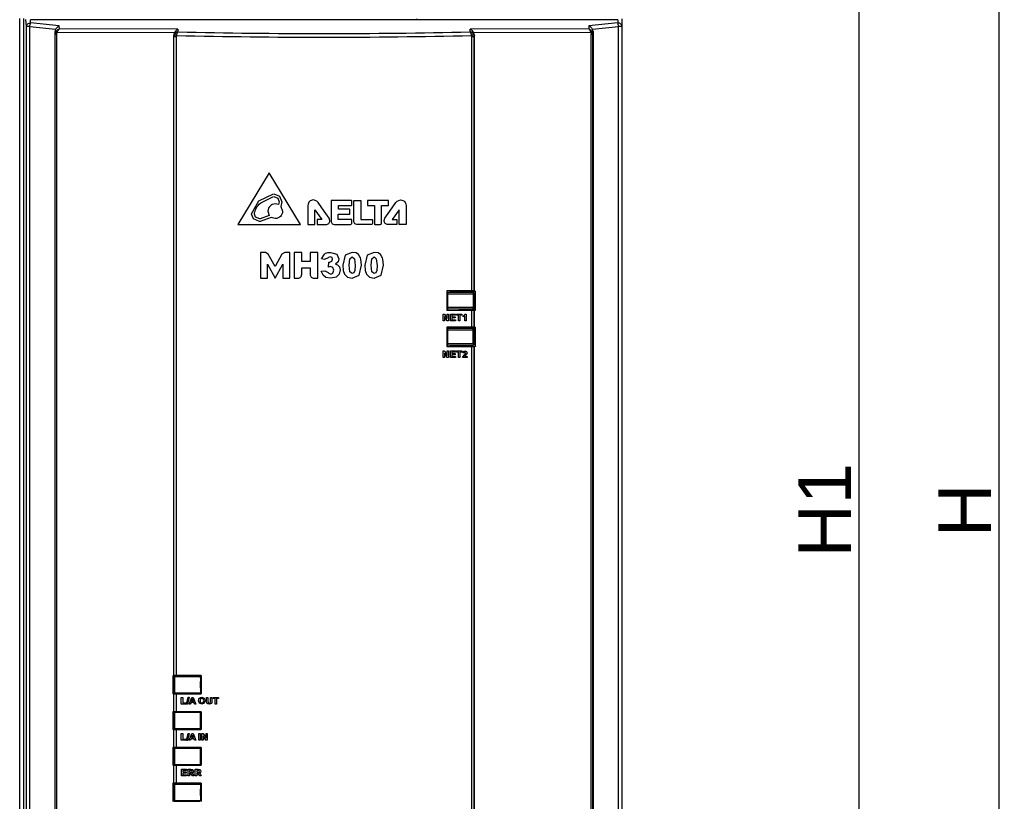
# Model space of a CAD drawing. Header units: millimetres. Extents: x 66 to 1727, y -68 to 939.
# Tile 45 of 72: x 302 to 489, y 513 to 661. Entities that reach past the tile are written whole.
import ezdxf

# ---------------------------------------------------------------- set-up
doc = ezdxf.new("R2010")
doc.units = ezdxf.units.MM
doc.header["$LTSCALE"] = 65.395
doc.header["$PDMODE"] = 3
doc.header["$PDSIZE"] = 0.3
doc.layers.get('0').update_dxf_attribs({"linetype": 'CONTINUOUS'})
doc.layers.get('Defpoints').update_dxf_attribs({"linetype": 'CONTINUOUS'})
for name, color, linetype in [('03_ALL_AXES', 7, 'CONTINUOUS'), ('05_ALL_CURVES', 7, 'CONTINUOUS'), ('07_ALL_FEATURES', 7, 'CONTINUOUS'), ('7_ALL_FEATURES', 7, 'CONTINUOUS'), ('DIM', 7, 'CONTINUOUS')]:
    doc.layers.add(name, color=color, linetype=linetype)
doc.styles.get("Standard").update_dxf_attribs({"font": 'arial.ttf'})
doc.dimstyles.get("Standard").update_dxf_attribs({"dimtxt": 3, "dimasz": 2.5, "dimexe": 1, "dimexo": 1, "dimtad": 1, "dimzin": 0, "dimdsep": 46, "dimtxsty": 'Standard', "dimblk": '_FILLED', "dimblk1": '_FILLED', "dimblk2": '_FILLED', "dimcen": 0.09, "dimazin": 0, "dimtol": 1, "dimtp": 0.01, "dimtm": 0.01, "dimtfac": 1, "dimtofl": 0, "dimtmove": 0, "dimatfit": 3, "dimldrblk": '_FILLED', "dimfxl": 1, "dimtolj": 1, "dimtzin": 0, "dimarcsym": 0})

# ---------------------------------------------------------------- blocks, each defined once
blk = doc.blocks.new('_FILLED')
at = {"color": 0, "linetype": 'ByBlock'}
blk.add_solid([(0, 0), (-1, 0.2), (-1, -0.2)], dxfattribs=at)
blk = doc.blocks.new('*D2')
at = {"layer": 'Defpoints', "color": 0, "transparency": 16777216}
for p in [(406.76, 758.52), (406.76, 377.52), (461.19, 377.52)]:
    blk.add_point(p, dxfattribs=at)
at = {"layer": 'DIM', "color": 7, "lineweight": -2, "transparency": 16777216}
for p, q in [((407.76, 758.52), (462.19, 758.52)), ((461.19, 756.02), (461.19, 380.02)), ((407.76, 377.52), (462.19, 377.52))]:
    blk.add_line(p, q, dxfattribs=at)
at = {"layer": 'DIM', "color": 7, "lineweight": -2, "transparency": 16777216, "xscale": 2.5, "yscale": 2.5, "zscale": 2.5}
for p, rotation in [((461.19, 758.52), 90), ((461.19, 377.52), 270)]:
    blk.add_blockref('_FILLED', p, dxfattribs=dict(at, rotation=rotation))
at = {"layer": 'DIM', "color": 0, "transparency": 16777216, "insert": (454.67, 568.02), "char_height": 3, "attachment_point": 5, "rotation": 90}
blk.add_mtext('\\A1;{\\H3.3333x;H1}', dxfattribs=at)
blk = doc.blocks.new('*D3')
at = {"layer": 'Defpoints', "color": 0, "transparency": 16777216}
for p in [(413.76, 768.02), (487.75, 768.02), (413.76, 368.02)]:
    blk.add_point(p, dxfattribs=at)
at = {"layer": 'DIM', "color": 7, "lineweight": -2, "transparency": 16777216}
for p, q in [((414.76, 768.02), (488.75, 768.02)), ((487.75, 370.52), (487.75, 765.52)), ((414.76, 368.02), (488.75, 368.02))]:
    blk.add_line(p, q, dxfattribs=at)
at = {"layer": 'DIM', "color": 7, "lineweight": -2, "transparency": 16777216, "xscale": 2.5, "yscale": 2.5, "zscale": 2.5}
for p, rotation in [((487.75, 768.02), 90), ((487.75, 368.02), 270)]:
    blk.add_blockref('_FILLED', p, dxfattribs=dict(at, rotation=rotation))
at = {"layer": 'DIM', "color": 0, "transparency": 16777216, "insert": (481.25, 568.02), "char_height": 3, "attachment_point": 5, "rotation": 90}
blk.add_mtext('\\A1;{\\H3.3333x;H}', dxfattribs=at)

msp = doc.modelspace()

# ---------------------------------------------------------------- linework, layer by layer
at = {"layer": '03_ALL_AXES', "color": 7, "linetype": 'Continuous'}
msp.add_arc((393.063, 610.818), 6, 217.44635, 219.04634, dxfattribs=at)
at = {"layer": '05_ALL_CURVES', "color": 40, "linetype": 'Continuous'}
for p, q in [((331.213, 533.388), (331.213, 536.538)), ((331.213, 536.538), (336.313, 536.538)), ((336.313, 536.538), (336.313, 533.388)), ((336.313, 533.388), (331.213, 533.388)), ((331.213, 529.738), (336.313, 529.738)), ((331.213, 526.588), (331.213, 529.738)), ((336.313, 529.738), (336.313, 526.588)), ((336.313, 526.588), (331.213, 526.588)), ((331.213, 522.938), (336.313, 522.938)), ((331.213, 519.788), (331.213, 522.938)), ((336.313, 522.938), (336.313, 519.788)), ((336.313, 519.788), (331.213, 519.788)), ((331.213, 516.138), (336.313, 516.138)), ((331.213, 512.988), (331.213, 516.138)), ((336.313, 516.138), (336.313, 512.988)), ((336.313, 512.988), (331.213, 512.988))]:
    msp.add_line(p, q, dxfattribs=at)
at = {"layer": '07_ALL_FEATURES', "color": 7, "linetype": 'Continuous'}
for p, q in [((302.05, 387.018), (302.05, 661.203)), ((302.85, 389.518), (302.85, 661.235)), ((303.321, 659.692), (303.238, 661.069)), ((304.121, 660.385), (304.083, 661.004)), ((415.463, 661.004), (304.083, 661.004)), ((415.463, 661.004), (415.463, 660.391)), ((416.263, 389.518), (416.263, 661.194)), ((303.321, 389.518), (303.321, 659.692)), ((303.978, 659.692), (303.321, 659.692)), ((303.978, 389.518), (303.978, 659.692)), ((303.978, 659.692), (308.86, 659.18)), ((309.54, 659.816), (304.121, 660.385)), ((309.574, 659.253), (309.54, 659.816)), ((332.036, 659.195), (309.574, 659.253)), ((332.036, 659.195), (332.066, 658.687)), ((387.46, 658.688), (387.49, 659.195)), ((409.952, 659.253), (387.49, 659.195)), ((409.986, 659.816), (409.952, 659.253)), ((415.463, 660.391), (409.986, 659.816)), ((410.666, 659.18), (415.606, 659.698)), ((415.606, 428.751), (415.606, 659.698)), ((416.263, 659.698), (415.606, 659.698)), ((308.763, 389.518), (308.763, 658.751)), ((308.791, 658.283), (308.763, 658.751)), ((308.791, 389.518), (308.791, 658.283)), ((308.791, 658.283), (309.09, 658.283)), ((309.09, 389.518), (309.09, 658.283)), ((331.363, 658.504), (309.153, 658.561)), ((331.276, 657.835), (331.263, 658.059)), ((331.263, 536.679), (331.263, 658.059)), ((331.276, 536.682), (331.276, 657.835)), ((331.276, 657.835), (331.757, 657.835)), ((331.757, 536.687), (331.757, 657.835)), ((387.769, 609.593), (387.769, 657.835)), ((387.769, 657.835), (388.249, 657.835)), ((410.373, 658.561), (388.163, 658.504)), ((388.263, 658.059), (388.249, 657.835)), ((388.249, 609.584), (388.249, 657.835)), ((388.263, 609.578), (388.263, 658.059)), ((410.436, 389.518), (410.436, 658.283)), ((410.436, 658.283), (410.735, 658.283)), ((410.763, 658.751), (410.735, 658.283)), ((410.735, 389.518), (410.735, 658.283)), ((410.763, 658.751), (410.763, 389.518)), ((349.37, 631.994), (343.386, 622.158)), ((355.325, 622.158), (349.37, 631.994)), ((347.393, 626.687), (350.198, 627.99)), ((347.747, 626.306), (350.203, 627.47)), ((350.213, 627.99), (351.344, 627.564)), ((350.213, 627.47), (350.975, 627.197)), ((351.344, 627.564), (351.752, 626.504)), ((346.024, 624.198), (347.393, 626.687)), ((351.132, 625.957), (350.511, 626.103)), ((350.975, 627.197), (351.232, 626.504)), ((351.232, 626.504), (351.132, 625.957)), ((351.752, 626.504), (351.561, 625.626)), ((351.561, 625.626), (351.911, 624.703)), ((356.7, 625.796), (356.7, 624.203)), ((358.417, 626.596), (357.746, 626.841)), ((358.636, 626.356), (358.417, 626.596)), ((359.772, 624.746), (358.637, 626.355)), ((361.137, 626.735), (361.12, 626.695)), ((361.12, 626.695), (361.12, 622.695)), ((361.176, 626.751), (361.137, 626.735)), ((364.95, 626.751), (361.176, 626.751)), ((362.473, 625.079), (362.473, 625.78)), ((362.473, 625.78), (364.95, 625.78)), ((364.989, 626.735), (364.95, 626.751)), ((364.95, 625.78), (364.989, 625.796)), ((365.005, 626.695), (364.989, 626.735)), ((364.989, 625.796), (365.005, 625.835)), ((365.005, 625.835), (365.005, 626.695)), ((365.422, 626.692), (365.478, 626.747)), ((365.422, 626.214), (365.422, 626.692)), ((365.422, 624.901), (365.422, 626.214)), ((365.478, 626.747), (366.671, 626.747)), ((366.671, 626.747), (366.71, 626.731)), ((366.71, 626.731), (366.727, 626.692)), ((366.727, 626.692), (366.727, 623.111)), ((367.99, 626.735), (367.974, 626.695)), ((367.974, 626.695), (367.974, 625.844)), ((367.974, 625.844), (367.99, 625.804)), ((368.029, 626.751), (367.99, 626.735)), ((367.99, 625.804), (368.029, 625.788)), ((371.958, 626.746), (368.029, 626.751)), ((368.029, 625.788), (369.354, 625.788)), ((369.354, 625.788), (369.354, 622.224)), ((370.649, 625.765), (370.649, 625.793)), ((370.649, 625.793), (371.958, 625.793)), ((370.649, 622.421), (370.649, 625.765)), ((372.013, 626.691), (371.958, 626.746)), ((371.958, 625.793), (371.997, 625.809)), ((372.013, 625.848), (372.013, 626.691)), ((372.254, 624.743), (373.389, 626.352)), ((373.389, 626.352), (373.608, 626.593)), ((373.608, 626.593), (374.28, 626.837)), ((375.325, 625.793), (375.325, 622.213)), ((346.025, 624.128), (346.024, 624.198)), ((346.396, 623.244), (346.025, 624.128)), ((346.545, 624.15), (346.544, 624.198)), ((346.782, 623.593), (346.545, 624.15)), ((347.561, 623.261), (346.782, 623.593)), ((349.371, 623.892), (347.643, 623.26)), ((349.111, 624.703), (349.371, 623.892)), ((356.7, 624.203), (356.701, 622.216)), ((358.029, 622.216), (358.029, 624.994)), ((358.029, 624.994), (359.337, 623.114)), ((360.736, 623.384), (359.772, 624.746)), ((362.466, 623.121), (362.466, 624.124)), ((362.466, 624.124), (364.607, 624.124)), ((364.607, 625.079), (362.473, 625.079)), ((364.647, 625.063), (364.607, 625.079)), ((364.607, 624.124), (364.647, 624.14)), ((364.663, 625.024), (364.647, 625.063)), ((364.647, 624.14), (364.663, 624.179)), ((364.663, 624.179), (364.663, 625.024)), ((365.422, 622.711), (365.422, 624.901)), ((371.29, 623.381), (372.254, 624.743)), ((373.995, 624.991), (372.688, 623.111)), ((373.996, 622.213), (373.995, 624.991)), ((343.386, 622.158), (355.325, 622.158)), ((347.536, 622.742), (346.396, 623.244)), ((347.643, 622.739), (347.536, 622.742)), ((347.643, 623.26), (347.561, 623.261)), ((349.741, 623.512), (347.643, 622.739)), ((349.758, 623.525), (349.741, 623.512)), ((350.511, 623.303), (349.758, 623.525)), ((356.701, 622.216), (356.717, 622.177)), ((356.717, 622.177), (356.756, 622.161)), ((356.756, 622.161), (357.974, 622.161)), ((357.974, 622.161), (358.013, 622.177)), ((358.013, 622.177), (358.029, 622.216)), ((358.448, 623.097), (358.431, 623.058)), ((358.431, 623.058), (358.431, 622.216)), ((358.431, 622.216), (358.448, 622.177)), ((358.487, 623.114), (358.448, 623.097)), ((358.448, 622.177), (358.487, 622.161)), ((359.337, 623.114), (358.487, 623.114)), ((358.487, 622.161), (360.1, 622.161)), ((360.877, 622.938), (360.736, 623.384)), ((361.12, 622.695), (361.32, 622.3)), ((361.32, 622.3), (361.695, 622.158)), ((361.695, 622.158), (364.756, 622.158)), ((364.95, 623.121), (362.466, 623.121)), ((364.756, 622.158), (364.928, 622.237)), ((364.928, 622.237), (364.983, 622.305)), ((364.989, 623.105), (364.95, 623.121)), ((364.983, 622.305), (364.998, 622.334)), ((365.005, 623.066), (364.989, 623.105)), ((364.998, 622.334), (365.005, 622.368)), ((365.005, 622.371), (365.005, 623.066)), ((365.62, 622.285), (365.422, 622.711)), ((365.972, 622.158), (365.62, 622.285)), ((368.733, 622.158), (365.972, 622.158)), ((366.727, 623.111), (368.895, 623.111)), ((368.886, 622.247), (368.737, 622.158)), ((368.951, 622.404), (368.886, 622.247)), ((368.895, 623.111), (368.934, 623.095)), ((368.934, 623.095), (368.95, 623.055)), ((368.95, 623.055), (368.951, 622.406)), ((369.354, 622.224), (369.37, 622.185)), ((369.37, 622.185), (369.41, 622.168)), ((369.41, 622.168), (370.412, 622.168)), ((370.413, 622.168), (370.568, 622.227)), ((370.568, 622.227), (370.649, 622.421)), ((371.149, 622.935), (371.29, 623.381)), ((373.538, 622.158), (371.925, 622.158)), ((372.688, 623.111), (373.538, 623.111)), ((373.538, 623.111), (373.578, 623.094)), ((373.578, 622.174), (373.538, 622.158)), ((373.578, 623.094), (373.594, 623.055)), ((373.594, 622.213), (373.578, 622.174)), ((373.594, 623.055), (373.594, 622.213)), ((374.012, 622.174), (373.996, 622.213)), ((374.052, 622.158), (374.012, 622.174)), ((375.269, 622.158), (374.052, 622.158)), ((375.309, 622.174), (375.269, 622.158)), ((375.325, 622.213), (375.309, 622.174)), ((348.631, 616.912), (347.7, 616.912)), ((347.7, 616.912), (347.7, 611.994)), ((349.197, 616.569), (348.631, 616.912)), ((350.474, 614.225), (349.197, 616.569)), ((351.751, 616.569), (350.474, 614.225)), ((352.317, 616.912), (351.751, 616.569)), ((353.248, 616.912), (352.317, 616.912)), ((353.248, 611.994), (353.248, 616.912)), ((355.527, 616.912), (354.067, 616.912)), ((354.067, 616.912), (354.067, 611.994)), ((355.527, 615.191), (355.527, 616.912)), ((358.587, 616.912), (357.121, 616.912)), ((357.121, 616.912), (357.121, 615.191)), ((358.587, 611.994), (358.587, 616.912)), ((359.298, 615.679), (359.84, 616.594)), ((360.977, 616.912), (362.197, 616.565)), ((362.197, 616.565), (362.573, 615.693)), ((363.762, 616.37), (363.319, 614.473)), ((365.11, 616.912), (363.762, 616.37)), ((365.824, 616.794), (365.11, 616.912)), ((366.28, 616.486), (365.824, 616.794)), ((366.558, 616.087), (366.28, 616.486)), ((367.931, 616.37), (367.488, 614.473)), ((369.279, 616.912), (367.931, 616.37)), ((369.993, 616.794), (369.279, 616.912)), ((370.449, 616.486), (369.993, 616.794)), ((370.727, 616.087), (370.449, 616.486)), ((349.01, 611.994), (349.01, 614.682)), ((349.01, 614.682), (350.474, 611.994)), ((350.474, 611.994), (351.938, 614.682)), ((351.938, 614.682), (351.938, 611.994)), ((357.121, 615.191), (355.527, 615.191)), ((359.876, 615.565), (359.298, 615.679)), ((360.556, 615.88), (359.876, 615.565)), ((360.609, 615.95), (360.556, 615.88)), ((360.953, 616.091), (360.609, 615.95)), ((360.627, 614.129), (360.689, 615.073)), ((360.689, 615.073), (360.844, 615.057)), ((360.844, 615.057), (361.237, 615.222)), ((361.277, 615.961), (360.953, 616.091)), ((361.237, 615.222), (361.394, 615.615)), ((361.394, 615.615), (361.277, 615.961)), ((362.42, 615.134), (361.959, 614.696)), ((361.959, 614.696), (362.341, 614.537)), ((362.341, 614.537), (362.675, 614.153)), ((362.573, 615.693), (362.42, 615.134)), ((363.319, 614.473), (363.406, 613.465)), ((364.507, 614.469), (364.639, 615.701)), ((364.653, 613.228), (364.507, 614.469)), ((364.639, 615.701), (365.069, 616.033)), ((365.069, 616.033), (365.505, 615.707)), ((365.505, 615.707), (365.651, 614.434)), ((365.651, 614.434), (365.588, 613.483)), ((366.445, 612.594), (366.842, 614.489)), ((366.842, 614.489), (366.721, 615.598)), ((367.488, 614.473), (367.575, 613.465)), ((368.676, 614.469), (368.808, 615.701)), ((368.822, 613.228), (368.676, 614.469)), ((368.808, 615.701), (369.238, 616.033)), ((369.238, 616.033), (369.674, 615.707)), ((369.674, 615.707), (369.82, 614.434)), ((369.82, 614.434), (369.757, 613.483)), ((370.614, 612.594), (371.011, 614.489)), ((371.011, 614.489), (370.89, 615.598)), ((355.527, 612.756), (355.527, 613.983)), ((355.527, 613.983), (357.121, 613.983)), ((357.121, 613.983), (357.121, 612.756)), ((359.233, 613.331), (359.894, 613.427)), ((359.57, 612.593), (359.233, 613.331)), ((360.128, 612.147), (359.57, 612.593)), ((359.894, 613.427), (360.564, 613.072)), ((360.564, 613.072), (360.649, 612.953)), ((361.015, 614.206), (360.627, 614.129)), ((360.649, 612.953), (361.027, 612.798)), ((361.434, 614.025), (361.015, 614.206)), ((361.027, 612.798), (361.428, 612.993)), ((361.428, 612.993), (361.588, 613.512)), ((361.588, 613.512), (361.434, 614.025)), ((362.597, 612.787), (362.029, 612.2)), ((362.794, 613.584), (362.597, 612.787)), ((362.675, 614.153), (362.794, 613.584)), ((363.406, 613.465), (363.649, 612.747)), ((363.649, 612.747), (364.198, 612.185)), ((365.075, 612.896), (364.653, 613.228)), ((365.391, 613.037), (365.075, 612.896)), ((365.078, 611.994), (366.445, 612.594)), ((365.588, 613.483), (365.391, 613.037)), ((367.575, 613.465), (367.817, 612.747)), ((367.817, 612.747), (368.367, 612.185)), ((369.243, 612.896), (368.822, 613.228)), ((369.56, 613.037), (369.243, 612.896)), ((369.246, 611.994), (370.614, 612.594)), ((369.757, 613.483), (369.56, 613.037)), ((347.7, 611.994), (349.01, 611.994)), ((351.938, 611.994), (353.248, 611.994)), ((354.067, 611.994), (354.795, 611.994)), ((357.853, 611.994), (358.587, 611.994)), ((361.056, 611.994), (360.128, 612.147)), ((362.029, 612.2), (361.056, 611.994)), ((364.198, 612.185), (365.078, 611.994)), ((368.367, 612.185), (369.246, 611.994)), ((383.016, 609.596), (383.016, 605.921)), ((383.016, 609.596), (383.038, 609.552)), ((383.598, 609.552), (383.732, 609.418)), ((383.732, 609.418), (387.794, 609.418)), ((387.925, 609.549), (387.794, 609.418)), ((387.925, 609.549), (388.266, 609.549)), ((388.263, 609.578), (388.249, 609.584)), ((388.263, 609.578), (388.501, 609.578)), ((388.281, 609.534), (388.479, 609.534)), ((388.501, 609.578), (388.479, 609.534)), ((388.479, 608.537), (388.479, 609.534)), ((388.501, 605.93), (388.501, 609.578)), ((383.113, 608.471), (383.038, 608.546)), ((383.113, 608.471), (383.113, 606.018)), ((388.413, 608.471), (388.479, 608.537)), ((388.413, 606.018), (388.413, 608.471)), ((382.364, 603.934), (382.364, 605.197)), ((382.364, 605.197), (382.612, 605.197)), ((382.612, 605.197), (383.132, 604.351)), ((383.113, 606.018), (383.038, 605.943)), ((383.113, 606.018), (383.128, 605.979)), ((383.132, 604.351), (383.132, 605.197)), ((383.132, 605.197), (383.368, 605.197)), ((383.368, 605.197), (383.368, 603.934)), ((383.725, 603.934), (383.725, 605.197)), ((383.725, 605.197), (384.66, 605.197)), ((384.66, 604.984), (383.981, 604.984)), ((383.981, 604.984), (383.981, 604.703)), ((384.66, 605.197), (384.66, 604.984)), ((384.898, 604.984), (384.898, 605.197)), ((384.898, 605.197), (385.9, 605.197)), ((385.272, 604.984), (384.898, 604.984)), ((385.272, 603.934), (385.272, 604.984)), ((385.9, 604.984), (385.528, 604.984)), ((385.528, 604.984), (385.528, 603.934)), ((385.81, 606.018), (385.736, 605.944)), ((385.81, 606.018), (388.413, 606.018)), ((385.9, 605.197), (385.9, 604.984)), ((386.132, 604.885), (386.337, 605.003)), ((386.337, 605.003), (386.489, 605.204)), ((386.489, 605.204), (386.686, 605.204)), ((386.686, 605.204), (386.686, 603.934)), ((387.769, 602.713), (387.769, 605.923)), ((388.263, 605.93), (388.249, 605.927)), ((388.249, 602.709), (388.249, 605.927)), ((388.263, 602.706), (388.263, 605.93)), ((388.263, 605.93), (388.501, 605.93)), ((388.501, 605.93), (388.413, 606.018)), ((382.601, 603.934), (382.364, 603.934)), ((383.113, 603.934), (382.601, 604.764)), ((382.601, 604.764), (382.601, 603.934)), ((383.368, 603.934), (383.113, 603.934)), ((384.684, 603.934), (383.725, 603.934)), ((383.981, 604.703), (384.612, 604.703)), ((384.612, 604.49), (383.981, 604.49)), ((383.981, 604.49), (383.981, 604.148)), ((383.981, 604.148), (384.684, 604.148)), ((384.612, 604.703), (384.612, 604.49)), ((384.684, 604.148), (384.684, 603.934)), ((385.528, 603.934), (385.272, 603.934)), ((386.132, 604.664), (386.132, 604.885)), ((386.444, 604.848), (386.132, 604.664)), ((386.444, 603.934), (386.444, 604.848)), ((386.686, 603.934), (386.444, 603.934)), ((383.016, 602.715), (383.016, 599.04)), ((383.038, 602.693), (383.113, 602.618)), ((383.128, 602.657), (383.113, 602.618)), ((383.113, 602.618), (383.113, 600.165)), ((385.81, 602.618), (385.736, 602.692)), ((388.413, 602.618), (385.81, 602.618)), ((388.263, 602.706), (388.249, 602.709)), ((388.263, 602.706), (388.501, 602.706)), ((388.413, 602.618), (388.501, 602.706)), ((388.413, 600.165), (388.413, 602.618)), ((388.501, 599.058), (388.501, 602.706)), ((383.113, 600.165), (383.038, 600.09)), ((388.413, 600.165), (388.479, 600.099)), ((382.364, 596.954), (382.364, 598.217)), ((382.364, 598.217), (382.612, 598.217)), ((383.113, 596.954), (382.601, 597.784)), ((382.601, 597.784), (382.601, 596.954)), ((382.612, 598.217), (383.132, 597.37)), ((383.016, 599.04), (383.038, 599.084)), ((383.132, 597.37), (383.132, 598.217)), ((383.132, 598.217), (383.368, 598.217)), ((383.368, 598.217), (383.368, 596.954)), ((383.732, 599.218), (383.598, 599.084)), ((383.725, 596.954), (383.725, 598.217)), ((383.725, 598.217), (384.66, 598.217)), ((383.732, 599.218), (387.794, 599.218)), ((384.66, 598.003), (383.981, 598.003)), ((383.981, 598.003), (383.981, 597.723)), ((383.981, 597.723), (384.612, 597.723)), ((384.612, 597.509), (383.981, 597.509)), ((383.981, 597.509), (383.981, 597.167)), ((384.612, 597.723), (384.612, 597.509)), ((384.66, 598.217), (384.66, 598.003)), ((384.898, 598.003), (384.898, 598.217)), ((384.898, 598.217), (385.9, 598.217)), ((385.272, 598.003), (384.898, 598.003)), ((385.272, 596.954), (385.272, 598.003)), ((385.9, 598.003), (385.528, 598.003)), ((385.528, 598.003), (385.528, 596.954)), ((385.9, 598.217), (385.9, 598.003)), ((386.065, 597.849), (386.2, 598.137)), ((386.306, 597.825), (386.065, 597.849)), ((386.119, 597.195), (386.391, 597.499)), ((386.2, 598.137), (386.484, 598.224)), ((386.358, 597.977), (386.306, 597.825)), ((386.478, 598.022), (386.358, 597.977)), ((386.391, 597.499), (386.591, 597.706)), ((386.598, 597.979), (386.478, 598.022)), ((386.484, 598.224), (386.778, 598.122)), ((386.591, 597.706), (386.641, 597.854)), ((386.641, 597.854), (386.598, 597.979)), ((386.757, 597.546), (386.598, 597.385)), ((386.854, 597.708), (386.757, 597.546)), ((386.778, 598.122), (386.885, 597.871)), ((386.885, 597.871), (386.854, 597.708)), ((387.769, 387.818), (387.769, 599.043)), ((387.794, 599.218), (387.925, 599.087)), ((388.266, 599.087), (387.925, 599.087)), ((388.263, 599.058), (388.249, 599.051)), ((388.249, 387.818), (388.249, 599.051)), ((388.263, 387.818), (388.263, 599.058)), ((388.501, 599.058), (388.263, 599.058)), ((388.281, 599.102), (388.479, 599.102)), ((388.479, 599.102), (388.501, 599.058)), ((382.601, 596.954), (382.364, 596.954)), ((383.368, 596.954), (383.113, 596.954)), ((384.684, 596.954), (383.725, 596.954)), ((383.981, 597.167), (384.684, 597.167)), ((384.684, 597.167), (384.684, 596.954)), ((385.528, 596.954), (385.272, 596.954)), ((386.036, 596.954), (386.119, 597.195)), ((386.885, 596.954), (386.036, 596.954)), ((386.453, 597.245), (386.403, 597.178)), ((386.403, 597.178), (386.885, 597.178)), ((386.598, 597.385), (386.453, 597.245)), ((386.885, 597.178), (386.885, 596.954)), ((331.102, 536.679), (331.102, 533.257)), ((331.263, 536.679), (331.102, 536.679)), ((331.124, 536.657), (331.102, 536.679)), ((331.124, 536.205), (331.213, 536.205)), ((331.195, 536.119), (331.124, 536.119)), ((331.213, 535.962), (331.124, 535.963)), ((331.213, 533.388), (331.213, 536.537)), ((331.213, 536.537), (336.313, 536.493)), ((331.276, 536.682), (331.263, 536.679)), ((331.27, 536.657), (331.349, 536.618)), ((336.177, 536.618), (331.349, 536.618)), ((331.49, 533.391), (331.49, 536.535)), ((331.863, 536.532), (331.863, 536.618)), ((335.663, 536.618), (335.663, 536.499)), ((336.177, 536.618), (336.274, 536.666)), ((336.313, 536.493), (336.313, 533.433)), ((336.411, 536.666), (336.433, 536.688)), ((336.433, 536.688), (336.433, 533.248)), ((331.124, 535.584), (331.163, 535.545)), ((331.163, 534.391), (331.124, 534.352)), ((331.163, 535.545), (331.163, 534.391)), ((336.411, 535.593), (336.363, 535.545)), ((336.363, 534.391), (336.363, 535.545)), ((336.363, 534.391), (336.411, 534.343)), ((331.124, 533.279), (331.102, 533.257)), ((331.263, 533.257), (331.102, 533.257)), ((331.163, 533.279), (331.163, 533.666)), ((336.313, 533.433), (331.213, 533.388)), ((331.263, 529.818), (331.263, 533.257)), ((331.276, 533.253), (331.263, 533.257)), ((331.27, 533.279), (331.349, 533.318)), ((331.276, 529.818), (331.276, 533.253)), ((331.349, 533.318), (336.177, 533.318)), ((331.757, 529.818), (331.757, 533.249)), ((331.763, 533.318), (331.763, 533.393)), ((331.863, 533.318), (331.863, 533.394)), ((332.7, 531.303), (332.7, 532.556)), ((332.7, 532.556), (332.956, 532.556)), ((332.956, 532.556), (332.956, 531.517)), ((333.663, 531.282), (333.977, 532.587)), ((334.159, 532.587), (333.843, 531.282)), ((333.977, 532.587), (334.159, 532.587)), ((334.181, 531.303), (334.671, 532.566)), ((334.805, 532.272), (334.634, 531.804)), ((334.671, 532.566), (334.942, 532.566)), ((334.98, 531.804), (334.805, 532.272)), ((334.942, 532.566), (335.448, 531.303)), ((335.663, 533.427), (335.663, 533.318)), ((335.763, 533.318), (335.763, 533.428)), ((336.044, 532.252), (336.162, 532.425)), ((336.162, 532.425), (336.325, 532.539)), ((336.177, 533.318), (336.274, 533.27)), ((336.346, 532.262), (336.249, 531.936)), ((336.325, 532.539), (336.597, 532.589)), ((336.6, 532.37), (336.346, 532.262)), ((336.411, 533.27), (336.433, 533.248)), ((336.597, 532.589), (337.045, 532.416)), ((336.854, 532.263), (336.6, 532.37)), ((336.949, 531.939), (336.854, 532.263)), ((337.045, 532.416), (337.212, 531.933)), ((337.498, 532.566), (337.753, 532.566)), ((337.498, 531.892), (337.498, 532.566)), ((337.753, 532.566), (337.753, 531.882)), ((338.246, 531.867), (338.246, 532.566)), ((338.246, 532.566), (338.501, 532.566)), ((338.501, 532.566), (338.501, 531.902)), ((338.768, 532.353), (338.768, 532.566)), ((338.768, 532.566), (339.77, 532.566)), ((339.142, 532.353), (338.768, 532.353)), ((339.142, 531.303), (339.142, 532.353)), ((339.77, 532.353), (339.398, 532.353)), ((339.398, 532.353), (339.398, 531.303)), ((339.77, 532.566), (339.77, 532.353)), ((333.589, 531.303), (332.7, 531.303)), ((332.956, 531.517), (333.589, 531.517)), ((333.589, 531.517), (333.589, 531.303)), ((333.843, 531.282), (333.663, 531.282)), ((334.452, 531.303), (334.181, 531.303)), ((334.556, 531.591), (334.452, 531.303)), ((335.063, 531.591), (334.556, 531.591)), ((334.634, 531.804), (334.98, 531.804)), ((335.172, 531.303), (335.063, 531.591)), ((335.448, 531.303), (335.172, 531.303)), ((336.153, 531.452), (335.986, 531.927)), ((336.601, 531.28), (336.153, 531.452)), ((336.348, 531.61), (336.6, 531.499)), ((336.6, 531.499), (336.851, 531.609)), ((337.046, 531.453), (336.601, 531.28)), ((336.851, 531.609), (336.949, 531.939)), ((337.212, 531.933), (337.046, 531.453)), ((337.523, 531.571), (337.498, 531.892)), ((337.594, 531.431), (337.523, 531.571)), ((337.741, 531.322), (337.594, 531.431)), ((338.015, 531.28), (337.741, 531.322)), ((337.753, 531.882), (337.763, 531.671)), ((337.763, 531.671), (337.84, 531.546)), ((337.84, 531.546), (338.007, 531.499)), ((338.007, 531.499), (338.169, 531.543)), ((338.257, 531.319), (338.015, 531.28)), ((338.169, 531.543), (338.234, 531.652)), ((338.234, 531.652), (338.246, 531.867)), ((338.405, 531.422), (338.257, 531.319)), ((338.481, 531.58), (338.405, 531.422)), ((338.501, 531.902), (338.481, 531.58)), ((339.398, 531.303), (339.142, 531.303)), ((331.263, 529.818), (331.102, 529.818)), ((331.102, 529.818), (331.102, 526.457)), ((331.124, 529.784), (331.163, 529.745)), ((331.163, 529.745), (331.163, 526.518)), ((331.213, 529.737), (336.313, 529.693)), ((331.213, 526.588), (331.213, 529.737)), ((336.433, 529.818), (331.276, 529.818)), ((331.49, 526.591), (331.49, 529.735)), ((331.763, 529.733), (331.763, 529.818)), ((335.763, 529.698), (335.763, 529.818)), ((336.313, 529.693), (336.313, 526.633)), ((336.363, 529.745), (336.411, 529.805)), ((336.363, 526.518), (336.363, 529.745)), ((336.433, 529.818), (336.433, 526.448)), ((331.163, 526.518), (331.102, 526.457)), ((331.163, 526.518), (336.363, 526.518)), ((336.313, 526.633), (331.213, 526.588)), ((331.763, 526.518), (331.763, 526.593)), ((335.763, 526.518), (335.763, 526.628)), ((336.433, 526.448), (336.363, 526.518)), ((331.263, 526.457), (331.102, 526.457)), ((331.263, 523.079), (331.263, 526.457)), ((331.276, 526.453), (331.263, 526.457)), ((331.276, 523.082), (331.276, 526.453)), ((331.757, 523.087), (331.757, 526.449)), ((332.7, 524.441), (332.7, 525.693)), ((332.7, 525.693), (332.956, 525.693)), ((332.956, 525.693), (332.956, 524.654)), ((332.956, 524.654), (333.589, 524.654)), ((333.589, 524.654), (333.589, 524.441)), ((333.663, 524.42), (333.977, 525.725)), ((334.159, 525.725), (333.843, 524.42)), ((333.977, 525.725), (334.159, 525.725)), ((334.181, 524.441), (334.671, 525.704)), ((334.556, 524.728), (334.452, 524.441)), ((335.063, 524.728), (334.556, 524.728)), ((334.805, 525.409), (334.634, 524.942)), ((334.634, 524.942), (334.98, 524.942)), ((334.671, 525.704), (334.942, 525.704)), ((334.98, 524.942), (334.805, 525.409)), ((334.942, 525.704), (335.448, 524.441)), ((335.172, 524.441), (335.063, 524.728)), ((336.03, 524.441), (336.03, 525.704)), ((336.03, 525.704), (336.286, 525.704)), ((336.286, 525.704), (336.286, 524.441)), ((336.616, 524.441), (336.616, 525.704)), ((336.616, 525.704), (336.863, 525.704)), ((337.364, 524.441), (336.852, 525.271)), ((336.852, 525.271), (336.852, 524.441)), ((336.863, 525.704), (337.383, 524.857)), ((337.383, 524.857), (337.383, 525.704)), ((337.383, 525.704), (337.619, 525.704)), ((337.619, 525.704), (337.619, 524.441)), ((331.263, 523.079), (331.102, 523.079)), ((331.102, 523.079), (331.102, 519.718)), ((331.102, 523.079), (331.163, 523.018)), ((336.363, 523.018), (331.163, 523.018)), ((331.163, 523.018), (331.163, 519.791)), ((331.213, 522.937), (336.313, 522.893)), ((331.213, 519.788), (331.213, 522.937)), ((331.276, 523.082), (331.263, 523.079)), ((331.49, 519.791), (331.49, 522.935)), ((331.763, 523.018), (331.763, 522.933)), ((333.589, 524.441), (332.7, 524.441)), ((333.843, 524.42), (333.663, 524.42)), ((334.452, 524.441), (334.181, 524.441)), ((335.448, 524.441), (335.172, 524.441)), ((335.763, 523.018), (335.763, 522.898)), ((336.286, 524.441), (336.03, 524.441)), ((336.313, 522.893), (336.313, 519.833)), ((336.363, 523.018), (336.433, 523.088)), ((336.363, 519.791), (336.363, 523.018)), ((336.433, 523.088), (336.433, 519.718)), ((336.852, 524.441), (336.616, 524.441)), ((337.619, 524.441), (337.364, 524.441)), ((331.263, 519.718), (331.102, 519.718)), ((331.163, 519.791), (331.124, 519.752)), ((336.313, 519.833), (331.213, 519.788)), ((331.263, 516.279), (331.263, 519.718)), ((331.276, 519.718), (336.433, 519.718)), ((331.276, 516.282), (331.276, 519.718)), ((331.757, 516.287), (331.757, 519.718)), ((331.763, 519.793), (331.763, 519.718)), ((335.763, 519.828), (335.763, 519.718)), ((336.411, 519.73), (336.363, 519.791)), ((332.73, 517.672), (332.73, 518.935)), ((332.73, 518.935), (333.665, 518.935)), ((333.689, 517.672), (332.73, 517.672)), ((333.665, 518.721), (332.986, 518.721)), ((332.986, 518.721), (332.986, 518.441)), ((332.986, 518.441), (333.617, 518.441)), ((333.617, 518.228), (332.986, 518.228)), ((332.986, 518.228), (332.986, 517.885)), ((332.986, 517.885), (333.689, 517.885)), ((333.617, 518.441), (333.617, 518.228)), ((333.665, 518.935), (333.665, 518.721)), ((333.689, 517.885), (333.689, 517.672)), ((333.993, 517.672), (333.993, 518.935)), ((333.993, 518.935), (334.53, 518.935)), ((334.249, 517.672), (333.993, 517.672)), ((334.448, 518.721), (334.249, 518.721)), ((334.249, 518.721), (334.249, 518.4)), ((334.249, 518.4), (334.438, 518.4)), ((334.301, 518.199), (334.249, 518.199)), ((334.249, 518.199), (334.249, 517.672)), ((334.43, 518.185), (334.301, 518.199)), ((334.506, 518.133), (334.43, 518.185)), ((334.438, 518.4), (334.667, 518.416)), ((334.634, 518.717), (334.448, 518.721)), ((334.641, 517.948), (334.506, 518.133)), ((334.53, 518.935), (334.824, 518.901)), ((334.73, 518.668), (334.634, 518.717)), ((334.824, 517.672), (334.641, 517.948)), ((334.667, 518.416), (334.738, 518.47)), ((334.943, 518.346), (334.694, 518.229)), ((334.694, 518.229), (334.83, 518.124)), ((334.764, 518.564), (334.73, 518.668)), ((334.738, 518.47), (334.764, 518.564)), ((334.824, 518.901), (334.971, 518.78)), ((335.129, 517.672), (334.824, 517.672)), ((334.83, 518.124), (334.975, 517.918)), ((335.027, 518.581), (334.943, 518.346)), ((334.971, 518.78), (335.027, 518.581)), ((334.975, 517.918), (335.129, 517.672)), ((335.353, 517.672), (335.353, 518.935)), ((335.353, 518.935), (335.891, 518.935)), ((335.609, 517.672), (335.353, 517.672)), ((335.808, 518.721), (335.609, 518.721)), ((335.609, 518.721), (335.609, 518.4)), ((335.609, 518.4), (335.798, 518.4)), ((335.661, 518.199), (335.609, 518.199)), ((335.609, 518.199), (335.609, 517.672)), ((335.79, 518.185), (335.661, 518.199)), ((335.867, 518.133), (335.79, 518.185)), ((335.798, 518.4), (336.027, 518.416)), ((335.994, 518.717), (335.808, 518.721)), ((336.002, 517.948), (335.867, 518.133)), ((335.891, 518.935), (336.185, 518.901)), ((336.09, 518.668), (335.994, 518.717)), ((336.185, 517.672), (336.002, 517.948)), ((336.027, 518.416), (336.098, 518.47)), ((336.304, 518.346), (336.055, 518.229)), ((336.055, 518.229), (336.191, 518.124)), ((336.124, 518.564), (336.09, 518.668)), ((336.098, 518.47), (336.124, 518.564)), ((336.185, 518.901), (336.332, 518.78)), ((336.489, 517.672), (336.185, 517.672)), ((336.191, 518.124), (336.335, 517.918)), ((336.387, 518.581), (336.304, 518.346)), ((336.332, 518.78), (336.387, 518.581)), ((336.335, 517.918), (336.489, 517.672)), ((331.263, 516.279), (331.102, 516.279)), ((331.124, 516.257), (331.102, 516.279)), ((331.102, 516.279), (331.102, 512.857)), ((331.163, 515.86), (331.163, 516.257)), ((331.213, 516.137), (336.313, 516.093)), ((331.213, 512.988), (331.213, 516.137)), ((331.276, 516.282), (331.263, 516.279)), ((331.27, 516.257), (331.349, 516.218)), ((336.177, 516.218), (331.349, 516.218)), ((331.49, 512.991), (331.49, 516.135)), ((331.763, 516.218), (331.763, 516.133)), ((331.863, 516.132), (331.863, 516.218)), ((335.663, 516.218), (335.663, 516.099)), ((335.763, 516.218), (335.763, 516.098)), ((336.177, 516.218), (336.274, 516.266)), ((336.313, 516.093), (336.313, 513.033)), ((336.411, 516.266), (336.433, 516.288)), ((336.433, 516.288), (336.433, 512.848)), ((331.163, 515.145), (331.124, 515.184)), ((331.124, 513.952), (331.163, 513.991)), ((331.124, 513.563), (331.213, 513.563)), ((331.163, 515.145), (331.163, 513.991)), ((336.411, 515.193), (336.363, 515.145)), ((336.363, 513.991), (336.363, 515.145)), ((336.363, 513.991), (336.411, 513.943)), ((331.124, 512.879), (331.102, 512.857)), ((336.313, 513.033), (331.213, 512.988)), ((331.349, 512.918), (331.27, 512.879)), ((331.349, 512.918), (336.177, 512.918)), ((331.863, 512.918), (331.863, 512.994)), ((335.663, 513.027), (335.663, 512.918)), ((336.274, 512.87), (336.177, 512.918))]:
    msp.add_line(p, q, dxfattribs=at)
for centre, radius, start, end in [((359.747, 1940.343), 1282.648, 268.75125, 271.250135), ((359.748, 1938.256), 1279.868, 268.760663, 271.240643), ((334.263, 535.518), 2.79, 155.63863, 159.13659), ((334.263, 535.518), 2.205, 26.33311, 30.01778), ((334.263, 535.518), 2.205, 12.58693, 22.05735), ((334.263, 535.518), 2.205, 337.5789, 343.08802), ((334.263, 535.518), 2.505, 325.2282, 329.15136), ((331.463, 533.666), 0.3, 146.63763, 180), ((334.263, 535.518), 2.79, 306.90622, 311.28447), ((334.263, 535.518), 2.79, 317.52441, 320.68573), ((331.463, 529.46), 0.3, 180, 213.36237), ((331.463, 526.866), 0.3, 146.63763, 180), ((331.463, 522.66), 0.3, 180, 213.36237), ((331.463, 520.066), 0.3, 146.63763, 180), ((331.463, 515.86), 0.3, 180, 213.36237)]:
    msp.add_arc(centre, radius, start, end, dxfattribs=at)
for centre, major_axis, ratio, start_param, end_param in [((309.569, 658.651), (-0.3, 0.895), 0.8356037, 0.6916975, 1.1885577), ((409.957, 658.651), (0.3, 0.895), 0.8356037, -1.1885577, -0.6916975), ((332.064, 658.04), (-0.063, 0.922), 0.8654783, 0.9860422, 1.4921847), ((387.462, 658.04), (0.063, 0.922), 0.8654783, -1.4921847, -0.9860422), ((359.763, 596.685), (740, 0), 0.0174551, 1.5329418, 1.5393678), ((359.763, 596.685), (737.5, 0), 0.0174551, 1.5384723, 1.5392316), ((383.747, 609.418), (0, 0.9), 0.0174551, -4.712389, -4.5806521), ((387.75, 609.584), (0.5, 0), 0.0174551, 0.0349066, 1.5329418), ((387.779, 609.418), (0, 0.9), 0.0174551, -1.7025332, -1.5707963), ((359.763, 612.376), (740, 0), 0.0087269, -1.5393678, -1.5329418), ((387.75, 605.927), (0.5, 0), 0.0087269, -1.5329418, -0.0349066), ((359.763, 596.26), (740, 0), 0.0087269, 1.5329418, 1.5393678), ((387.75, 602.709), (0.5, 0), 0.0087269, 0.0349066, 1.5329418), ((383.747, 599.218), (0, 0.9), 0.0174551, 1.4543247, 1.5707963), ((387.779, 599.218), (0, 0.9), 0.0174551, -1.5707963, -1.4390594), ((359.763, 611.951), (740, 0), 0.0174551, -1.5393678, -1.5329418), ((359.763, 611.951), (737.5, 0), 0.0174551, -1.5392316, -1.5384723), ((387.75, 599.052), (0.5, 0), 0.0174551, -1.5329418, -0.0349066), ((331.776, 536.682), (0.5, 0), 0.0087269, 1.6086509, 3.1066861), ((359.763, 530.233), (740, 0), 0.0087269, 1.6023284, 1.6086509), ((331.776, 533.254), (0.5, 0), 0.0087269, -3.1066861, -1.6086509), ((359.763, 539.702), (740, 0), 0.0087269, -1.6086509, -1.6023284), ((331.776, 526.454), (0.5, 0), 0.0087269, -3.1066861, -1.6086509), ((359.763, 532.902), (740, 0), 0.0087269, -1.6086509, -1.6023284), ((331.776, 523.082), (0.5, 0), 0.0087269, 1.6086509, 3.1066861), ((359.763, 516.633), (740, 0), 0.0087269, 1.6023284, 1.6086509), ((331.776, 516.282), (0.5, 0), 0.0087269, 1.6086509, 3.1066861), ((359.763, 509.833), (740, 0), 0.0087269, 1.6023284, 1.6086509)]:
    msp.add_ellipse(centre, major_axis=major_axis, ratio=ratio, start_param=start_param, end_param=end_param, dxfattribs=at)
for points, knots in [([(303.321, 659.692), (303.325, 659.872), (303.527, 660.254), (303.922, 660.382), (304.121, 660.385)], [0, 0, 0, 0, 0.4753068, 1, 1, 1, 1]), ([(303.978, 659.692), (303.991, 659.827), (304.026, 660.06), (304.082, 660.292), (304.121, 660.385)], [0, 0, 0, 0, 0.5721551, 1, 1, 1, 1]), ([(309.54, 659.816), (309.473, 659.788), (309.196, 659.639), (308.969, 659.395), (308.86, 659.18)], [0, 0, 0, 0, 0.2312209, 1, 1, 1, 1]), ([(309.574, 659.253), (309.506, 659.231), (309.232, 659.111), (309.002, 658.887), (308.894, 658.687)], [0, 0, 0, 0, 0.2382367, 1, 1, 1, 1]), ([(309.153, 658.561), (309.175, 658.635), (309.272, 658.888), (309.423, 659.13), (309.574, 659.253)], [0, 0, 0, 0, 0.2844317, 1, 1, 1, 1]), ([(332.036, 659.195), (331.97, 659.162), (331.696, 658.989), (331.473, 658.73), (331.363, 658.504)], [0, 0, 0, 0, 0.2262162, 1, 1, 1, 1]), ([(388.163, 658.504), (388.124, 658.584), (387.953, 658.861), (387.7, 659.088), (387.49, 659.195)], [0, 0, 0, 0, 0.2736585, 1, 1, 1, 1]), ([(410.632, 658.687), (410.595, 658.756), (410.424, 659.002), (410.162, 659.185), (409.952, 659.253)], [0, 0, 0, 0, 0.260557, 1, 1, 1, 1]), ([(409.952, 659.253), (409.996, 659.217), (410.186, 659.02), (410.311, 658.767), (410.373, 658.561)], [0, 0, 0, 0, 0.2101843, 1, 1, 1, 1]), ([(410.666, 659.18), (410.628, 659.255), (410.457, 659.519), (410.198, 659.727), (409.986, 659.816)], [0, 0, 0, 0, 0.2675515, 1, 1, 1, 1]), ([(415.606, 659.698), (415.592, 659.833), (415.558, 660.066), (415.502, 660.298), (415.463, 660.391)], [0, 0, 0, 0, 0.5721531, 1, 1, 1, 1]), ([(416.263, 659.698), (416.263, 659.879), (416.064, 660.267), (415.663, 660.391), (415.463, 660.391)], [0, 0, 0, 0, 0.4746636, 1, 1, 1, 1]), ([(308.894, 658.687), (308.906, 658.681), (308.992, 658.639), (309.079, 658.597), (309.153, 658.561)], [0, 0, 0, 0, 0.1420678, 1, 1, 1, 1]), ([(331.381, 658.211), (331.4, 658.2), (331.537, 658.128), (331.676, 658.06), (331.795, 658.001)], [0, 0, 0, 0, 0.1421723, 1, 1, 1, 1]), ([(331.795, 658.001), (331.822, 658.138), (331.89, 658.376), (331.998, 658.605), (332.066, 658.689)], [0, 0, 0, 0, 0.562735, 1, 1, 1, 1]), ([(387.46, 658.689), (387.528, 658.604), (387.636, 658.376), (387.704, 658.138), (387.731, 658.001)], [0, 0, 0, 0, 0.4372022, 1, 1, 1, 1]), ([(388.145, 658.211), (388.126, 658.2), (387.989, 658.128), (387.85, 658.06), (387.731, 658.001)], [0, 0, 0, 0, 0.1421731, 1, 1, 1, 1]), ([(410.632, 658.687), (410.62, 658.681), (410.533, 658.639), (410.447, 658.597), (410.373, 658.561)], [0, 0, 0, 0, 0.1420685, 1, 1, 1, 1]), ([(346.544, 624.198), (346.602, 624.567), (346.852, 625.351), (347.369, 625.991), (347.747, 626.306)], [0, 0, 0, 0, 0.434997, 1, 1, 1, 1]), ([(350.511, 626.103), (350.085, 626.063), (349.424, 625.79), (349.151, 625.13), (349.111, 624.703)], [0, 0, 0, 0, 0.5001546, 1, 1, 1, 1]), ([(357.746, 626.841), (357.427, 626.811), (356.934, 626.607), (356.73, 626.114), (356.701, 625.796)], [0, 0, 0, 0, 0.5000629, 1, 1, 1, 1]), ([(374.28, 626.837), (374.598, 626.808), (375.091, 626.604), (375.295, 626.111), (375.325, 625.793)], [0, 0, 0, 0, 0.4999932, 1, 1, 1, 1]), ([(351.911, 624.703), (351.871, 624.277), (351.598, 623.617), (350.938, 623.343), (350.511, 623.303)], [0, 0, 0, 0, 0.5000796, 1, 1, 1, 1]), ([(360.1, 622.161), (360.337, 622.183), (360.703, 622.335), (360.854, 622.701), (360.877, 622.938)], [0, 0, 0, 0, 0.499941, 1, 1, 1, 1]), ([(371.925, 622.158), (371.689, 622.18), (371.323, 622.332), (371.171, 622.698), (371.149, 622.935)], [0, 0, 0, 0, 0.4998835, 1, 1, 1, 1]), ([(359.84, 616.594), (359.909, 616.648), (360.25, 616.86), (360.666, 616.912), (360.977, 616.912)], [0, 0, 0, 0, 0.2191172, 1, 1, 1, 1]), ([(354.795, 611.994), (355.018, 612.019), (355.368, 612.17), (355.509, 612.524), (355.527, 612.756)], [0, 0, 0, 0, 0.4928499, 1, 1, 1, 1]), ([(357.121, 612.756), (357.139, 612.524), (357.28, 612.17), (357.63, 612.019), (357.853, 611.994)], [0, 0, 0, 0, 0.507129, 1, 1, 1, 1])]:
    msp.add_open_spline(points, degree=3, knots=knots, dxfattribs=at)
for points in [[(308.894, 658.687), (308.828, 658.565), (308.792, 658.422), (308.791, 658.283)], [(309.09, 658.283), (309.09, 658.378), (309.111, 658.476), (309.153, 658.561)], [(331.381, 658.211), (331.315, 658.099), (331.278, 657.965), (331.276, 657.835)], [(332.066, 658.689), (331.793, 658.635), (331.522, 658.451), (331.381, 658.211)], [(331.757, 657.835), (331.757, 657.891), (331.77, 657.949), (331.794, 658)], [(388.145, 658.211), (388.004, 658.451), (387.733, 658.635), (387.46, 658.689)], [(387.731, 658.001), (387.756, 657.95), (387.769, 657.891), (387.769, 657.835)], [(388.249, 657.835), (388.248, 657.965), (388.211, 658.099), (388.145, 658.211)], [(410.373, 658.561), (410.415, 658.476), (410.436, 658.378), (410.436, 658.283)], [(410.735, 658.283), (410.734, 658.422), (410.698, 658.565), (410.632, 658.687)], [(371.997, 625.809), (372.007, 625.819), (372.013, 625.834), (372.013, 625.848)], [(366.721, 615.598), (366.684, 615.766), (366.633, 615.932), (366.558, 616.087)], [(370.89, 615.598), (370.853, 615.766), (370.802, 615.932), (370.727, 616.087)], [(335.986, 531.927), (335.986, 532.037), (336, 532.151), (336.044, 532.252)], [(336.249, 531.936), (336.249, 531.822), (336.273, 531.694), (336.348, 531.61)]]:
    msp.add_open_spline(points, degree=3, dxfattribs=at)
at = {"layer": '7_ALL_FEATURES', "color": 6, "linetype": 'Continuous'}
msp.add_line((377.263, 661.168), (377.263, 660.968), dxfattribs=at)
at = {"layer": '7_ALL_FEATURES', "color": 7, "linetype": 'Continuous'}
for p, q in [((383.213, 605.943), (383.213, 609.318)), ((383.213, 609.318), (388.016, 609.276)), ((383.213, 609.018), (388.036, 608.976)), ((388.036, 608.976), (388.036, 606.487)), ((388.313, 608.976), (388.036, 608.976)), ((388.313, 608.976), (388.313, 606.018)), ((388.036, 606.487), (383.213, 606.445)), ((388.016, 606.187), (383.213, 606.145)), ((385.434, 605.944), (385.434, 606.165)), ((385.713, 605.944), (385.713, 606.167)), ((385.813, 606.018), (385.813, 606.168)), ((388.313, 606.487), (388.036, 606.487)), ((383.213, 599.318), (383.213, 602.693)), ((388.016, 602.449), (383.213, 602.491)), ((388.036, 602.149), (383.213, 602.191)), ((385.434, 602.471), (385.434, 602.692)), ((385.713, 602.469), (385.713, 602.692)), ((385.813, 602.468), (385.813, 602.618)), ((388.036, 599.66), (388.036, 602.149)), ((388.036, 602.149), (388.313, 602.149)), ((388.313, 599.66), (388.313, 602.618)), ((383.213, 599.618), (388.036, 599.66)), ((383.213, 599.318), (388.016, 599.36)), ((388.036, 599.66), (388.313, 599.66))]:
    msp.add_line(p, q, dxfattribs=at)
for centre, start, end in [((388.013, 608.976), 0, 89.5), ((388.013, 606.487), 270.5, 360), ((388.013, 602.149), 0, 89.5), ((388.013, 599.66), 270.5, 360)]:
    msp.add_arc(centre, 0.3, start, end, dxfattribs=at)
for points, knots in [([(388.016, 609.276), (388.018, 609.276), (388.022, 609.266), (388.024, 609.25), (388.029, 609.222), (388.031, 609.186), (388.034, 609.14), (388.036, 609.07), (388.035, 609.014), (388.036, 608.976)], [0, 0, 0, 0, 0.0247222, 0.0825507, 0.175062, 0.2988465, 0.4492439, 0.6206712, 1, 1, 1, 1]), ([(388.016, 606.187), (388.018, 606.187), (388.022, 606.197), (388.024, 606.213), (388.029, 606.241), (388.031, 606.278), (388.034, 606.323), (388.036, 606.393), (388.035, 606.449), (388.036, 606.487)], [0, 0, 0, 0, 0.024722, 0.0825506, 0.1750618, 0.2988463, 0.4492437, 0.6206711, 1, 1, 1, 1]), ([(388.036, 602.149), (388.035, 602.187), (388.036, 602.243), (388.034, 602.313), (388.031, 602.358), (388.029, 602.395), (388.024, 602.423), (388.022, 602.439), (388.018, 602.449), (388.016, 602.449)], [0, 0, 0, 0, 0.3793289, 0.5507563, 0.7011537, 0.8249382, 0.9174494, 0.975278, 1, 1, 1, 1]), ([(388.036, 599.66), (388.035, 599.622), (388.036, 599.566), (388.034, 599.495), (388.031, 599.45), (388.029, 599.414), (388.024, 599.385), (388.022, 599.37), (388.018, 599.36), (388.016, 599.36)], [0, 0, 0, 0, 0.3793288, 0.5507561, 0.7011535, 0.824938, 0.9174493, 0.9752778, 1, 1, 1, 1])]:
    msp.add_open_spline(points, degree=3, knots=knots, dxfattribs=at)

# ---------------------------------------------------------------- dimensions: what is measured, and where the dimension line sits
at = {"layer": 'DIM', "color": 0}
for base, p1, p2, text, picture, middle in [((487.751, 768.018), (413.763, 368.018), (413.763, 768.018), '{\\H3.3333x;H}', '*D3', (487.751, 568.018)), ((461.187, 377.516), (406.763, 758.518), (406.763, 377.516), '{\\H3.3333x;H1}', '*D2', (461.187, 568.017))]:
    dim = msp.add_linear_dim(base=base, p1=p1, p2=p2, angle=90, text=text, dimstyle='Standard', override={"dimgap": 1.5, "dimclrd": 7, "dimclre": 7, "dimarcsym": 1}, dxfattribs=at)
    dim.commit()
    dim.dimension.update_dxf_attribs({"geometry": picture, "text_midpoint": middle, "dimtype": 160})

doc.saveas('drawing.dxf')
